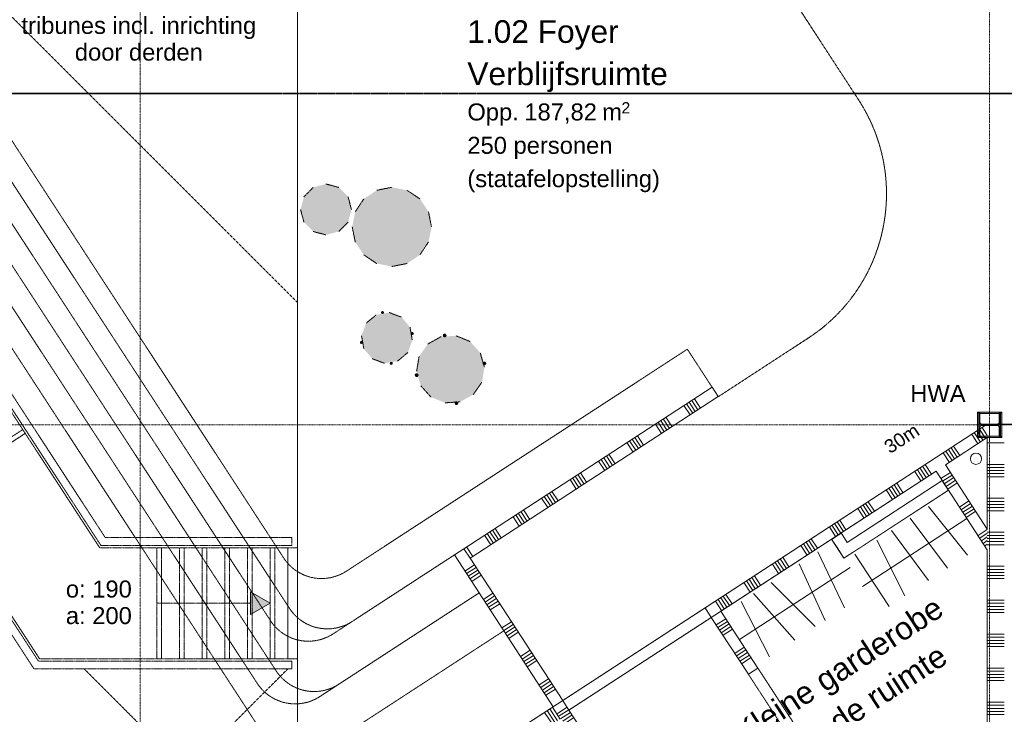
# Model space of a CAD drawing. Extents: x 0 to 92550, y 0 to 59400.
# Tile 14 of 87: x 19675 to 28369, y 25592 to 31727. Entities that reach past the tile are written whole.
import ezdxf
from ezdxf.xclip import XClip

# ---------------------------------------------------------------- set-up
doc = ezdxf.new("R2010")
doc.units = 0
doc.header["$MEASUREMENT"] = 0
doc.header["$XCLIPFRAME"] = 0
for name, pattern in [('Streep-punt fijn', [1251.000023, 626.000023, -312.5, 0, -312.5]), ('Streep-streepje', [1300, 1000, -100, 100, -100]), ('Streeplijn', [468.700004, 312.5, -156.200004]), ('Streeplijn fijn', [234.119993, 155.999994, -78.119999]), ('Wipeout_Contour', [100000, 0, -100000])]:
    doc.linetypes.add(name, pattern=pattern)
for name, color, linetype in [('ZZ 22 Binnenwand metal stud', 7, 'Continuous'), ('ZZ 24 Vaste trappen', 7, 'Continuous'), ('ZZ 28 HDC staalconstructies', 7, 'Continuous'), ('ZZ 34 Balustrades', 7, 'Continuous'), ('ZZ 42 Aftimmerwerk algemeen', 7, 'Continuous'), ('ZZ 52 Hemelwaterafvoeren', 7, 'Continuous'), ('ZZ 72 Vaste inrichting', 7, 'Continuous'), ('ZZ A Stramien', 7, 'Continuous'), ('ZZ Aankleding 2D tek', 7, 'Continuous'), ('ZZ Info_tekst Algemeen', 7, 'Continuous'), ('ZZ Info_tekst Bouwbesluit', 7, 'Continuous'), ('ZZ Markers doorsnede', 7, 'Continuous'), ('ZZ Zone Gebruiksruimten', 7, 'Continuous')]:
    doc.layers.add(name, color=color, linetype=linetype)
doc.styles.add('GENERATED_STYLE_1', font='arial.ttf')

# ---------------------------------------------------------------- blocks, each defined once
blk = doc.blocks.new('*X22')
at = {"layer": 'ZZ 22 Binnenwand metal stud', "color": 7, "linetype": 'Continuous', "lineweight": 5, "ltscale": 0.01}
blk.add_line((28238.9, 28005), (28238.9, 28135), dxfattribs=at)
blk = doc.blocks.new('*X28')
at = {"layer": 'ZZ 22 Binnenwand metal stud', "color": 7, "linetype": 'Continuous', "lineweight": 5, "ltscale": 0.01}
blk.add_line((28238.9, 28135), (28238.9, 28155), dxfattribs=at)
blk = doc.blocks.new('*X74')
at = {"layer": 'ZZ 22 Binnenwand metal stud', "color": 7, "linetype": 'Continuous', "lineweight": 5, "ltscale": 0.01}
for p, q in [((28368.9, 27990.3), (28218.9, 27990.3)), ((28368.9, 27800), (28218.9, 27800)), ((28368.9, 27772.6), (28218.9, 27772.6)), ((28368.9, 27745.1), (28218.9, 27745.1)), ((28368.9, 27717.7), (28218.9, 27717.7)), ((28368.9, 27690.3), (28218.9, 27690.3)), ((28368.9, 27500), (28218.9, 27500)), ((28368.9, 27472.6), (28218.9, 27472.6)), ((28368.9, 27445.1), (28218.9, 27445.1)), ((28368.9, 27417.7), (28218.9, 27417.7)), ((28368.9, 27390.3), (28218.9, 27390.3)), ((28368.9, 27200), (28218.9, 27200)), ((28368.9, 27172.6), (28218.9, 27172.6)), ((28368.9, 27145.1), (28218.9, 27145.1)), ((28368.9, 27117.7), (28218.9, 27117.7)), ((28368.9, 27090.3), (28218.9, 27090.3)), ((28368.9, 26900), (28218.9, 26900)), ((28368.9, 26872.6), (28218.9, 26872.6)), ((28368.9, 26845.1), (28218.9, 26845.1)), ((28368.9, 26817.7), (28218.9, 26817.7)), ((28368.9, 26790.3), (28218.9, 26790.3)), ((28368.9, 26600), (28218.9, 26600)), ((28368.9, 26572.6), (28218.9, 26572.6)), ((28368.9, 26545.1), (28218.9, 26545.1)), ((28368.9, 26517.7), (28218.9, 26517.7)), ((28368.9, 26490.3), (28218.9, 26490.3)), ((28368.9, 26300), (28218.9, 26300)), ((28368.9, 26272.6), (28218.9, 26272.6)), ((28368.9, 26245.1), (28218.9, 26245.1)), ((28368.9, 26217.7), (28218.9, 26217.7)), ((28368.9, 26190.3), (28218.9, 26190.3)), ((28368.9, 26000), (28218.9, 26000)), ((28368.9, 25972.6), (28218.9, 25972.6)), ((28368.9, 25945.1), (28218.9, 25945.1)), ((28368.9, 25917.7), (28218.9, 25917.7)), ((28368.9, 25890.3), (28218.9, 25890.3)), ((28368.9, 25700), (28218.9, 25700)), ((28368.9, 25672.6), (28218.9, 25672.6)), ((28368.9, 25645.1), (28218.9, 25645.1)), ((28368.9, 25617.7), (28218.9, 25617.7)), ((28368.9, 25590.3), (28218.9, 25590.3)), ((28368.9, 25400), (28218.9, 25400)), ((28368.9, 25372.6), (28218.9, 25372.6)), ((28368.9, 25345.1), (28218.9, 25345.1)), ((28368.9, 25317.7), (28218.9, 25317.7)), ((28368.9, 25290.3), (28218.9, 25290.3)), ((28368.9, 25100), (28218.9, 25100)), ((28368.9, 25072.6), (28218.9, 25072.6)), ((28368.9, 25045.1), (28218.9, 25045.1)), ((28368.9, 25017.7), (28218.9, 25017.7)), ((28368.9, 24990.3), (28218.9, 24990.3)), ((28368.9, 24800), (28218.9, 24800)), ((28368.9, 24772.6), (28218.9, 24772.6)), ((28368.9, 24745.1), (28218.9, 24745.1)), ((28368.9, 24717.7), (28218.9, 24717.7)), ((28368.9, 24690.3), (28218.9, 24690.3)), ((28368.9, 24500), (28218.9, 24500)), ((28368.9, 24472.6), (28218.9, 24472.6)), ((28368.9, 24445.1), (28218.9, 24445.1)), ((28368.9, 24417.7), (28218.9, 24417.7)), ((28368.9, 24390.3), (28218.9, 24390.3)), ((28368.9, 24200), (28218.9, 24200)), ((28368.9, 24172.6), (28218.9, 24172.6)), ((28368.9, 24145.1), (28218.9, 24145.1)), ((28368.9, 24117.7), (28218.9, 24117.7)), ((28368.9, 24090.3), (28218.9, 24090.3)), ((28368.9, 23900), (28218.9, 23900)), ((28368.9, 23872.6), (28218.9, 23872.6)), ((28368.9, 23845.1), (28218.9, 23845.1)), ((28368.9, 23817.7), (28218.9, 23817.7)), ((28368.9, 23790.3), (28218.9, 23790.3)), ((28368.9, 23600), (28218.9, 23600)), ((28368.9, 23572.6), (28218.9, 23572.6)), ((28368.9, 23545.1), (28218.9, 23545.1)), ((28368.9, 23517.7), (28218.9, 23517.7)), ((28368.9, 23490.3), (28218.9, 23490.3)), ((28368.9, 23300), (28218.9, 23300)), ((28368.9, 23272.6), (28218.9, 23272.6)), ((28368.9, 23245.1), (28218.9, 23245.1)), ((28368.9, 23217.7), (28218.9, 23217.7)), ((28368.9, 23190.3), (28218.9, 23190.3)), ((28368.9, 23000), (28218.9, 23000)), ((28368.9, 22972.6), (28218.9, 22972.6)), ((28368.9, 22945.1), (28218.9, 22945.1)), ((28368.9, 22917.7), (28218.9, 22917.7)), ((28368.9, 22890.3), (28218.9, 22890.3)), ((28368.9, 22700), (28218.9, 22700)), ((28368.9, 22672.6), (28218.9, 22672.6)), ((28368.9, 22645.1), (28218.9, 22645.1)), ((28368.9, 22617.7), (28218.9, 22617.7)), ((28368.9, 22590.3), (28218.9, 22590.3)), ((28368.9, 22400), (28218.9, 22400)), ((28368.9, 22372.6), (28218.9, 22372.6)), ((28368.9, 22345.1), (28218.9, 22345.1)), ((28368.9, 22317.7), (28218.9, 22317.7)), ((28368.9, 22290.3), (28218.9, 22290.3)), ((28368.9, 22100), (28218.9, 22100)), ((28368.9, 22072.6), (28218.9, 22072.6)), ((28368.9, 22045.1), (28218.9, 22045.1)), ((28368.9, 22017.7), (28218.9, 22017.7)), ((28368.9, 21990.3), (28218.9, 21990.3)), ((28368.9, 21800), (28218.9, 21800)), ((28368.9, 21772.6), (28218.9, 21772.6)), ((28368.9, 21745.1), (28218.9, 21745.1)), ((28368.9, 21717.7), (28218.9, 21717.7)), ((28368.9, 21690.3), (28218.9, 21690.3)), ((28368.9, 21500), (28218.9, 21500)), ((28368.9, 21472.6), (28218.9, 21472.6)), ((28368.9, 21445.1), (28218.9, 21445.1)), ((28368.9, 21417.7), (28218.9, 21417.7)), ((28368.9, 21390.3), (28218.9, 21390.3)), ((28368.9, 21200), (28218.9, 21200)), ((28368.9, 21172.6), (28218.9, 21172.6)), ((28368.9, 21145.1), (28218.9, 21145.1)), ((28368.9, 21117.7), (28218.9, 21117.7)), ((28368.9, 21090.3), (28218.9, 21090.3)), ((28368.9, 20900), (28218.9, 20900)), ((28368.9, 20872.6), (28218.9, 20872.6)), ((28368.9, 20845.1), (28218.9, 20845.1)), ((28368.9, 20817.7), (28218.9, 20817.7)), ((28368.9, 20790.3), (28218.9, 20790.3)), ((28368.9, 20600), (28218.9, 20600)), ((28368.9, 20572.6), (28218.9, 20572.6)), ((28368.9, 20545.1), (28218.9, 20545.1)), ((28368.9, 20517.7), (28218.9, 20517.7)), ((28368.9, 20490.3), (28218.9, 20490.3)), ((28368.9, 20300), (28218.9, 20300)), ((28368.9, 20272.6), (28218.9, 20272.6)), ((28368.9, 20245.1), (28218.9, 20245.1)), ((28368.9, 20217.7), (28218.9, 20217.7)), ((28368.9, 20190.3), (28218.9, 20190.3)), ((28368.9, 20000), (28218.9, 20000)), ((28368.9, 19972.6), (28218.9, 19972.6)), ((28368.9, 19945.1), (28218.9, 19945.1)), ((28368.9, 19917.7), (28218.9, 19917.7)), ((28368.9, 19890.3), (28218.9, 19890.3)), ((28368.9, 19700), (28218.9, 19700)), ((28368.9, 19672.6), (28218.9, 19672.6)), ((28368.9, 19645.1), (28218.9, 19645.1)), ((28368.9, 19617.7), (28218.9, 19617.7)), ((28368.9, 19590.3), (28218.9, 19590.3)), ((28368.9, 19400), (28218.9, 19400)), ((28368.9, 19372.6), (28218.9, 19372.6)), ((28368.9, 19345.1), (28218.9, 19345.1)), ((28368.9, 19317.7), (28218.9, 19317.7)), ((28368.9, 19290.3), (28218.9, 19290.3)), ((28368.9, 19100), (28218.9, 19100)), ((28368.9, 19072.6), (28218.9, 19072.6)), ((28368.9, 19045.1), (28218.9, 19045.1)), ((28368.9, 19017.7), (28218.9, 19017.7)), ((28368.9, 18990.3), (28218.9, 18990.3)), ((28368.9, 18800), (28218.9, 18800)), ((28368.9, 18772.6), (28218.9, 18772.6)), ((28368.9, 18745.1), (28218.9, 18745.1)), ((28368.9, 18717.7), (28218.9, 18717.7)), ((28368.9, 18690.3), (28218.9, 18690.3)), ((28368.9, 18500), (28218.9, 18500)), ((28368.9, 18472.6), (28218.9, 18472.6)), ((28368.9, 18445.1), (28218.9, 18445.1)), ((28368.9, 18417.7), (28218.9, 18417.7)), ((28368.9, 18390.3), (28218.9, 18390.3)), ((28368.9, 18200), (28218.9, 18200)), ((28368.9, 18172.6), (28218.9, 18172.6)), ((28368.9, 18145.1), (28218.9, 18145.1)), ((28368.9, 18117.7), (28218.9, 18117.7)), ((28368.9, 18090.3), (28218.9, 18090.3)), ((28368.9, 17900), (28218.9, 17900)), ((28368.9, 17872.6), (28218.9, 17872.6)), ((28368.9, 17845.1), (28218.9, 17845.1)), ((28368.9, 17817.7), (28218.9, 17817.7)), ((28368.9, 17790.3), (28218.9, 17790.3)), ((28368.9, 17600), (28218.9, 17600)), ((28368.9, 17572.6), (28218.9, 17572.6)), ((28368.9, 17545.1), (28218.9, 17545.1)), ((28368.9, 17517.7), (28218.9, 17517.7)), ((28368.9, 17490.3), (28218.9, 17490.3)), ((28368.9, 17300), (28218.9, 17300)), ((28368.9, 17272.6), (28218.9, 17272.6)), ((28368.9, 17245.1), (28218.9, 17245.1)), ((28368.9, 17217.7), (28218.9, 17217.7)), ((28368.9, 17190.3), (28218.9, 17190.3)), ((28368.9, 17000), (28218.9, 17000)), ((28368.9, 16972.6), (28218.9, 16972.6)), ((28368.9, 16945.1), (28218.9, 16945.1)), ((28368.9, 16917.7), (28218.9, 16917.7)), ((28368.9, 16890.3), (28218.9, 16890.3)), ((28368.9, 16700), (28218.9, 16700)), ((28368.9, 16672.6), (28218.9, 16672.6)), ((28368.9, 16645.1), (28218.9, 16645.1)), ((28368.9, 16617.7), (28218.9, 16617.7)), ((28368.9, 16590.3), (28218.9, 16590.3)), ((28368.9, 16400), (28218.9, 16400)), ((28368.9, 16372.6), (28218.9, 16372.6)), ((28368.9, 16345.1), (28218.9, 16345.1)), ((28368.9, 16317.7), (28218.9, 16317.7)), ((28368.9, 16290.3), (28218.9, 16290.3)), ((28368.9, 16100), (28218.9, 16100)), ((28368.9, 16072.6), (28218.9, 16072.6)), ((28368.9, 16045.1), (28218.9, 16045.1)), ((28368.9, 16017.7), (28218.9, 16017.7)), ((28368.9, 15990.3), (28218.9, 15990.3)), ((28368.9, 15800), (28218.9, 15800)), ((28368.9, 15772.6), (28218.9, 15772.6)), ((28368.9, 15745.1), (28218.9, 15745.1)), ((28368.9, 15717.7), (28218.9, 15717.7))]:
    blk.add_line(p, q, dxfattribs=at)
blk = doc.blocks.new('*X87')
at = {"layer": 'ZZ 22 Binnenwand metal stud', "color": 7, "linetype": 'Continuous', "lineweight": 5, "ltscale": 0.01}
for p, q in [((23606, 26857.7), (23689.8, 26912.2)), ((23620.9, 26834.7), (23704.7, 26889.3)), ((23635.9, 26811.7), (23719.7, 26866.3)), ((23650.9, 26788.7), (23734.7, 26843.3)), ((23665.8, 26765.7), (23749.6, 26820.3)), ((23769.7, 26606.3), (23853.5, 26660.8)), ((23784.6, 26583.3), (23868.4, 26637.9)), ((23799.6, 26560.3), (23883.4, 26614.9)), ((23814.6, 26537.3), (23898.4, 26591.9)), ((23829.5, 26514.3), (23913.3, 26568.9)), ((23933.4, 26354.9), (24017.2, 26409.5)), ((23948.3, 26331.9), (24032.1, 26386.5)), ((23963.3, 26308.9), (24047.1, 26363.5)), ((23978.3, 26285.9), (24062.1, 26340.5)), ((23993.2, 26262.9), (24077, 26317.5)), ((24097.1, 26103.5), (24180.9, 26158.1)), ((24112, 26080.5), (24195.8, 26135.1)), ((24127, 26057.5), (24210.8, 26112.1)), ((24142, 26034.5), (24225.8, 26089.1)), ((24157, 26011.5), (24240.7, 26066.1)), ((24260.8, 25852.1), (24344.6, 25906.7)), ((24275.7, 25829.1), (24359.5, 25883.7)), ((24290.7, 25806.1), (24374.5, 25860.7)), ((24305.7, 25783.1), (24389.5, 25837.7)), ((24320.7, 25760.1), (24404.5, 25814.7)), ((24424.5, 25600.7), (24508.3, 25655.3)), ((24439.5, 25577.7), (24523.2, 25632.3)), ((24454.4, 25554.7), (24538.2, 25609.3)), ((24469.4, 25531.7), (24553.2, 25586.3)), ((24484.4, 25508.7), (24568.2, 25563.3)), ((24588.2, 25349.3), (24672, 25403.9)), ((24603.2, 25326.3), (24687, 25380.9)), ((24618.1, 25303.3), (24701.9, 25357.9)), ((24633.1, 25280.3), (24716.9, 25334.9)), ((24648.1, 25257.3), (24731.9, 25311.9)), ((24751.9, 25097.9), (24835.7, 25152.5)), ((24766.9, 25074.9), (24850.7, 25129.5)), ((24781.8, 25051.9), (24865.6, 25106.5)), ((24796.8, 25028.9), (24880.6, 25083.5)), ((24811.8, 25005.9), (24895.6, 25060.5)), ((24915.6, 24846.5), (24999.4, 24901.1)), ((24930.6, 24823.5), (25014.4, 24878.1)), ((24945.5, 24800.5), (25029.3, 24855.1)), ((24960.5, 24777.5), (25044.3, 24832.1)), ((24975.5, 24754.5), (25059.3, 24809.1)), ((25079.3, 24595.1), (25163.1, 24649.7)), ((25094.3, 24572.1), (25178.1, 24626.7)), ((25109.2, 24549.1), (25193, 24603.7))]:
    blk.add_line(p, q, dxfattribs=at)
blk = doc.blocks.new('*X95')
at = {"layer": 'ZZ 22 Binnenwand metal stud', "color": 7, "linetype": 'Continuous', "lineweight": 5, "ltscale": 0.01}
for p, q in [((25908.9, 26436.4), (25825.1, 26381.8)), ((25923.9, 26413.4), (25840.1, 26358.8)), ((25938.9, 26390.4), (25855.1, 26335.9)), ((25953.9, 26367.4), (25870.1, 26312.9)), ((25968.8, 26344.4), (25885, 26289.9)), ((26072.7, 26185), (25988.9, 26130.4)), ((26087.6, 26162), (26003.8, 26107.4)), ((26102.6, 26139), (26018.8, 26084.5)), ((26117.6, 26116), (26033.8, 26061.5)), ((26132.5, 26093), (26048.7, 26038.5))]:
    blk.add_line(p, q, dxfattribs=at)
blk = doc.blocks.new('*X109')
at = {"layer": 'ZZ 22 Binnenwand metal stud', "color": 7, "linetype": 'Continuous', "lineweight": 5, "ltscale": 0.01}
for p, q in [((27893, 27728.4), (27809.2, 27673.8)), ((27908, 27705.4), (27824.2, 27650.8)), ((27923, 27682.4), (27839.2, 27627.9)), ((27937.9, 27659.4), (27854.1, 27604.9)), ((27952.9, 27636.4), (27869.1, 27581.9)), ((28056.7, 27477), (27972.9, 27422.4)), ((28071.7, 27454), (27987.9, 27399.5)), ((28086.7, 27431), (28002.9, 27376.5)), ((28101.7, 27408), (28017.9, 27353.5)), ((28116.6, 27385.1), (28032.8, 27330.5)), ((28218.9, 27224.6), (28136.6, 27171)), ((28218.9, 27191.8), (28151.6, 27148.1)), ((28218.9, 27159.1), (28166.6, 27125.1)), ((28218.9, 27126.4), (28181.6, 27102.1)), ((28218.9, 27093.6), (28196.5, 27079.1))]:
    blk.add_line(p, q, dxfattribs=at)
blk = doc.blocks.new('*X110')
at = {"layer": 'ZZ 22 Binnenwand metal stud', "color": 7, "linetype": 'Continuous', "lineweight": 5, "ltscale": 0.01}
for p, q in [((28181.5, 28011.3), (28126.9, 28095.1)), ((28204.5, 28026.3), (28149.9, 28110.1)), ((28218.9, 28054.5), (28172.9, 28125.1)), ((28135.5, 27981.4), (28081, 28065.2)), ((28158.5, 27996.4), (28103.9, 28080.2)), ((27907.1, 27832.7), (27852.6, 27916.5)), ((27930.1, 27847.6), (27875.5, 27931.4)), ((27953.1, 27862.6), (27898.5, 27946.4)), ((27976.1, 27877.6), (27921.5, 27961.4)), ((27884.1, 27817.7), (27829.6, 27901.5)), ((27632.7, 27654), (27578.2, 27737.8)), ((27655.7, 27669), (27601.2, 27752.8)), ((27678.7, 27683.9), (27624.1, 27767.7)), ((27701.7, 27698.9), (27647.1, 27782.7)), ((27724.7, 27713.9), (27670.1, 27797.7)), ((27381.3, 27490.3), (27326.8, 27574.1)), ((27404.3, 27505.3), (27349.8, 27589.1)), ((27427.3, 27520.2), (27372.7, 27604)), ((27450.3, 27535.2), (27395.7, 27619)), ((27473.3, 27550.2), (27418.7, 27634)), ((27129.9, 27326.6), (27075.4, 27410.4)), ((27152.9, 27341.5), (27098.4, 27425.3)), ((27175.9, 27356.5), (27121.4, 27440.3)), ((27198.9, 27371.5), (27144.3, 27455.3)), ((27221.9, 27386.5), (27167.3, 27470.3)), ((26970.5, 27222.8), (26915.9, 27306.6)), ((26878.5, 27162.9), (26824, 27246.7)), ((26901.5, 27177.8), (26847, 27261.6)), ((26924.5, 27192.8), (26870, 27276.6)), ((26947.5, 27207.8), (26892.9, 27291.6)), ((26696.1, 27044.1), (26641.5, 27127.9)), ((26719.1, 27059), (26664.5, 27142.8)), ((26627.1, 26999.2), (26572.6, 27083)), ((26650.1, 27014.1), (26595.6, 27097.9)), ((26673.1, 27029.1), (26618.6, 27112.9)), ((26444.7, 26880.4), (26390.1, 26964.2)), ((26467.7, 26895.3), (26413.1, 26979.1)), ((26375.7, 26835.5), (26321.2, 26919.3)), ((26398.7, 26850.4), (26344.2, 26934.2)), ((26421.7, 26865.4), (26367.2, 26949.2)), ((26170.3, 26701.7), (26115.8, 26785.5)), ((26193.3, 26716.7), (26138.8, 26800.5)), ((26216.3, 26731.6), (26161.7, 26815.4)), ((26124.4, 26671.8), (26069.8, 26755.6)), ((26147.3, 26686.7), (26092.8, 26770.5)), ((25895.9, 26523), (25841.4, 26606.8)), ((25918.9, 26538), (25864.4, 26621.8)), ((25941.9, 26553), (25887.4, 26636.8)), ((25964.9, 26567.9), (25910.3, 26651.7)), ((25873, 26508), (25818.4, 26591.8))]:
    blk.add_line(p, q, dxfattribs=at)
blk = doc.blocks.new('*X144')
at = {"layer": 'ZZ 22 Binnenwand metal stud', "color": 7, "linetype": 'Continuous', "lineweight": 5, "ltscale": 0.01}
for p, q in [((25586, 28349.9), (25640.6, 28266.1)), ((25609, 28364.8), (25663.6, 28281)), ((25632, 28379.8), (25686.6, 28296)), ((25540, 28319.9), (25594.6, 28236.1)), ((25563, 28334.9), (25617.6, 28251.1)), ((25311.6, 28171.2), (25366.2, 28087.4)), ((25334.6, 28186.2), (25389.2, 28102.4)), ((25357.6, 28201.1), (25412.2, 28117.3)), ((25380.6, 28216.1), (25435.2, 28132.3)), ((25288.6, 28156.2), (25343.2, 28072.4)), ((25060.2, 28007.5), (25114.8, 27923.7)), ((25083.2, 28022.5), (25137.8, 27938.7)), ((25106.2, 28037.4), (25160.8, 27953.6)), ((25129.2, 28052.4), (25183.8, 27968.6)), ((25037.2, 27992.5), (25091.8, 27908.7)), ((24785.9, 27828.8), (24840.4, 27745)), ((24808.8, 27843.8), (24863.4, 27760)), ((24831.8, 27858.7), (24886.4, 27774.9)), ((24854.8, 27873.7), (24909.4, 27789.9)), ((24877.8, 27888.7), (24932.4, 27804.9)), ((24534.5, 27665.1), (24589, 27581.3)), ((24557.4, 27680.1), (24612, 27596.3)), ((24580.4, 27695), (24635, 27611.2)), ((24603.4, 27710), (24658, 27626.2)), ((24626.4, 27725), (24681, 27641.2)), ((24375, 27561.3), (24429.6, 27477.5)), ((24283.1, 27501.4), (24337.6, 27417.6)), ((24306, 27516.4), (24360.6, 27432.6)), ((24329, 27531.3), (24383.6, 27447.5)), ((24352, 27546.3), (24406.6, 27462.5)), ((24123.6, 27397.6), (24178.2, 27313.8)), ((24031.7, 27337.7), (24086.2, 27253.9)), ((24054.6, 27352.7), (24109.2, 27268.9)), ((24077.6, 27367.6), (24132.2, 27283.8)), ((24100.6, 27382.6), (24155.2, 27298.8)), ((23849.2, 27218.9), (23903.8, 27135.1)), ((23872.2, 27233.9), (23926.8, 27150.1)), ((23780.3, 27174), (23834.8, 27090.2)), ((23803.3, 27189), (23857.8, 27105.2)), ((23826.2, 27203.9), (23880.8, 27120.1)), ((23597.8, 27055.2), (23652.4, 26971.4)), ((23620.8, 27070.2), (23675.4, 26986.4))]:
    blk.add_line(p, q, dxfattribs=at)
blk = doc.blocks.new('*X162')
at = {"layer": 'ZZ 22 Binnenwand metal stud', "color": 7, "linetype": 'Continuous', "lineweight": 5, "ltscale": 0.01}
for p, q in [((24447.2, 25549.8), (24379, 25654.5)), ((24378.2, 25504.9), (24310, 25609.6)), ((24401.2, 25519.8), (24333, 25624.6)), ((24424.2, 25534.8), (24356, 25639.6)), ((24172.8, 25371.1), (24104.6, 25475.9)), ((24195.8, 25386.1), (24127.6, 25490.8)), ((24218.8, 25401), (24150.6, 25505.8)), ((24126.8, 25341.2), (24058.6, 25445.9)), ((24149.8, 25356.1), (24081.6, 25460.9)), ((23921.4, 25207.4), (23853.2, 25312.1)), ((23944.4, 25222.4), (23876.2, 25327.1)), ((23967.4, 25237.3), (23899.2, 25342.1)), ((23875.4, 25177.5), (23807.2, 25282.2)), ((23898.4, 25192.4), (23830.2, 25297.2)), ((23647, 25028.7), (23578.8, 25133.5)), ((23670, 25043.7), (23601.8, 25148.4)), ((23693, 25058.7), (23624.8, 25163.4)), ((23716, 25073.6), (23647.8, 25178.4)), ((23624, 25013.8), (23555.8, 25118.5)), ((23372.6, 24850), (23304.4, 24954.8)), ((23395.6, 24865), (23327.4, 24969.8)), ((23418.6, 24880), (23350.4, 24984.7)), ((23441.6, 24895), (23373.4, 24999.7)), ((23464.6, 24909.9), (23396.4, 25014.7)), ((23121.2, 24686.3), (23053, 24791.1)), ((23144.2, 24701.3), (23076, 24806.1)), ((23167.2, 24716.3), (23099, 24821)), ((23190.2, 24731.2), (23122, 24836)), ((23213.2, 24746.2), (23145, 24851)), ((22869.8, 24522.6), (22801.6, 24627.4)), ((22892.8, 24537.6), (22824.6, 24642.4)), ((22915.8, 24552.6), (22847.6, 24657.3)), ((22938.8, 24567.5), (22870.6, 24672.3)), ((22961.8, 24582.5), (22893.6, 24687.3)), ((22710.4, 24418.8), (22642.2, 24523.6)), ((22618.4, 24358.9), (22550.2, 24463.7)), ((22641.4, 24373.9), (22573.2, 24478.6)), ((22664.4, 24388.9), (22596.2, 24493.6)), ((22687.4, 24403.8), (22619.2, 24508.6)), ((22436, 24240.1), (22367.8, 24344.9)), ((22459, 24255.1), (22390.8, 24359.9)), ((22390, 24210.2), (22321.8, 24314.9)), ((22413, 24225.2), (22344.8, 24329.9))]:
    blk.add_line(p, q, dxfattribs=at)
blk = doc.blocks.new('Drawing_1_1', base_point=(5738.9, 6500))
at = {"layer": 'ZZ 24 Vaste trappen', "linetype": 'Continuous', "lineweight": 0, "true_color": 0x000000}
blk.add_hatch(color=18, dxfattribs=at).paths.add_polyline_path([(21886.9, 26573.1), (21713.7, 26673.1), (21713.7, 26473.1)])
at = {"layer": 'ZZ 28 HDC staalconstructies', "linetype": 'Continuous', "lineweight": 0, "true_color": 0x000000}
h = blk.add_hatch(dxfattribs=at)
h.set_pattern_fill('515_Staal_0001', color=18, style=0, pattern_type=2)
h.set_pattern_definition([(225, (28143.87, 28250), (-159.1, 159.1), []), (225, (28090.83, 28303.03), (-159.1, 159.1), [])])
h.paths.add_polyline_path([(28143.9, 28050), (28153.9, 28050), (28153.9, 28128.8, -0.414214), (28171.9, 28146.8), (28305.9, 28146.8, -0.414214), (28323.9, 28128.8), (28323.9, 28050), (28333.9, 28050), (28333.9, 28250), (28323.9, 28250), (28323.9, 28171.3, -0.414214), (28305.9, 28153.2), (28171.9, 28153.2, -0.414214), (28153.9, 28171.3), (28153.9, 28250), (28143.9, 28250)])
at = {"layer": 'ZZ 42 Aftimmerwerk algemeen', "linetype": 'Continuous', "lineweight": 0, "true_color": 0x7f7f7f}
for points in [[(28143.9, 28262), (28131.9, 28262), (28143.9, 28250)], [(28143.9, 28250), (28131.9, 28262), (28131.9, 28250)], [(28143.9, 28250), (28333.9, 28250), (28333.9, 28262), (28143.9, 28262)], [(28333.9, 28250), (28345.9, 28262), (28333.9, 28262)], [(28333.9, 28250), (28345.9, 28250), (28345.9, 28262)], [(28143.9, 28050), (28143.9, 28250), (28131.9, 28250), (28131.9, 28050)], [(28333.9, 28250), (28333.9, 28050), (28345.9, 28050), (28345.9, 28250)], [(28143.9, 28050), (28131.9, 28038), (28143.9, 28038)], [(28131.9, 28050), (28131.9, 28038), (28143.9, 28050)], [(28333.9, 28050), (28143.9, 28050), (28143.9, 28038), (28333.9, 28038)], [(28333.9, 28038), (28345.9, 28038), (28333.9, 28050)], [(28333.9, 28050), (28345.9, 28038), (28345.9, 28050)]]:
    blk.add_hatch(color=8, dxfattribs=at).paths.add_polyline_path(points)
at = {"layer": 'ZZ 72 Vaste inrichting', "linetype": 'Continuous', "lineweight": 0, "true_color": 0xffffff}
for points in [[(22379.5, 30276.1), (22266.9, 30245.9), (22184.7, 30163.5), (22154.5, 30051.1), (22184.7, 29938.5), (22266.9, 29856.1), (22379.5, 29826.1), (22491.9, 29856.1), (22574.3, 29938.5), (22604.5, 30051.1), (22574.3, 30163.5), (22491.9, 30245.9)], [(22960.9, 30247.1), (22827.2, 30220.3), (22713.6, 30144.5), (22637.7, 30030.9), (22610.9, 29897.1), (22637.7, 29763.1), (22713.6, 29649.5), (22827.2, 29573.7), (22960.9, 29547.1), (23094.9, 29573.7), (23208.5, 29649.5), (23284.4, 29763.1), (23311, 29897.1), (23284.4, 30030.9), (23208.5, 30144.5), (23094.9, 30220.3)], [(23046.9, 29100.1), (22937.5, 29140.3), (22822.7, 29120.3), (22733.3, 29045.7), (22693.2, 28936.5), (22713.1, 28821.7), (22787.7, 28732.3), (22897.2, 28692.1), (23011.9, 28712.1), (23101.3, 28786.7), (23141.3, 28895.9), (23121.5, 29010.7)], [(22873.5, 29148.7), (22869.4, 29143.1), (22870.1, 29136.3), (22887.6, 29139.3), (22886.1, 29145.9), (22880.3, 29149.9)], [(23137.4, 28963.3), (23140.3, 28945.9), (23147.2, 28947.5), (23151, 28953.1), (23149.8, 28960.1), (23144.3, 28964.1)], [(22687.5, 28884.9), (22683.7, 28879.3), (22684.7, 28872.3), (22690.3, 28868.1), (22697.4, 28868.9), (22694.1, 28886.5)], [(23651.7, 28884.7), (23528.3, 28935.5), (23394.9, 28927.5), (23278.4, 28862.5), (23201.5, 28753.3), (23179.5, 28621.5), (23216.9, 28493.5), (23306.4, 28394.1), (23429.9, 28343.5), (23563.1, 28351.5), (23679.8, 28416.5), (23756.5, 28525.7), (23778.5, 28657.3), (23741.1, 28785.5)], [(23420.6, 28949.5), (23415.1, 28942.2), (23416.1, 28932.9), (23439.3, 28936.9), (23437.5, 28945.9), (23429.7, 28951.1)], [(22947.1, 28693.1), (22948.5, 28686.5), (22954.4, 28682.5), (22961.2, 28683.7), (22965.3, 28689.3), (22964.5, 28696.1)], [(23772.5, 28702.5), (23776.6, 28679.1), (23785.3, 28681.1), (23790.5, 28688.7), (23789.1, 28697.9), (23781.7, 28703.5)], [(23172.7, 28597.9), (23167.5, 28590.1), (23169.1, 28581.2), (23176.5, 28575.5), (23185.7, 28576.5), (23181.6, 28599.9)], [(23518.7, 28342.1), (23520.8, 28333.1), (23528.3, 28327.9), (23537.5, 28329.5), (23543.2, 28336.9), (23542, 28346.1)]]:
    blk.add_hatch(color=7, dxfattribs=at).paths.add_polyline_path(points)
at = {"layer": 'ZZ 22 Binnenwand metal stud', "color": 7, "linetype": 'Streeplijn fijn', "lineweight": 5, "ltscale": 0.01}
for p, q in [((25727.1, 26532.4), (24470.1, 25713.9)), ((25781.7, 26448.6), (24524.7, 25630.1)), ((26192.9, 26000.4), (27011.4, 24743.4)), ((26109.1, 25945.8), (26927.6, 24688.8))]:
    blk.add_line(p, q, dxfattribs=at)
at = {"layer": 'ZZ 22 Binnenwand metal stud', "color": 7, "linetype": 'Continuous', "lineweight": 15, "ltscale": 0.01}
for p, q in [((25727.1, 26532.4), (25781.7, 26448.6)), ((25727.1, 26532.4), (25781.7, 26448.6)), ((26109.1, 25945.8), (26192.9, 26000.4)), ((26109.1, 25945.8), (26192.9, 26000.4)), ((24470.1, 25713.9), (24524.7, 25630.1)), ((24470.1, 25713.9), (24524.7, 25630.1))]:
    blk.add_line(p, q, dxfattribs=at)
at = {"layer": 'ZZ 22 Binnenwand metal stud', "color": 7, "linetype": 'Continuous', "lineweight": 15, "ltscale": 0.01, "flags": 128}
for points in [[(25788.4, 28481.6), (23597, 27054.7)], [(25842.9, 28397.8), (25788.4, 28481.6)], [(23651.6, 26970.9), (25842.9, 28397.8)], [(30553.9, 28155), (28218.9, 28155)], [(27849.6, 27795.2), (28218.9, 28035.7)], [(28218.9, 28035.7), (28218.9, 28005)], [(28218.9, 28005), (28218.9, 27228)], [(23513.2, 27000.1), (23597, 27054.7)], [(28218.9, 27044.8), (28218.9, 24813.7)], [(23513.2, 27000.1), (24386.3, 25659.3)], [(24470.1, 25713.9), (23651.6, 26970.9)], [(25781.7, 26448.6), (26109.1, 25945.8)], [(26192.9, 26000.4), (25865.5, 26503.2)], [(24386.3, 25659.3), (22316.9, 24311.7)], [(25206.2, 24583.4), (24524.7, 25630.1)]]:
    blk.add_lwpolyline(points, dxfattribs=at)
at = {"layer": 'ZZ 24 Vaste trappen', "color": 7, "linetype": 'Streeplijn fijn', "lineweight": 5, "ltscale": 0.01}
for p, q in [((18902.4, 27538.5), (19723.7, 28073.2)), ((20926.9, 26083.1), (20926.9, 27063.1)), ((21126.9, 26083.1), (21126.9, 27063.1)), ((21326.9, 26083.1), (21326.9, 27063.1)), ((21526.9, 26083.1), (21526.9, 27063.1)), ((21726.9, 26083.1), (21726.9, 27063.1)), ((21926.9, 26083.1), (21926.9, 27063.1)), ((20886.9, 26573.1), (21713.7, 26573.1))]:
    blk.add_line(p, q, dxfattribs=at)
at = {"layer": 'ZZ 24 Vaste trappen', "color": 7, "linetype": 'Continuous', "lineweight": 5, "ltscale": 0.01}
for p, q in [((21713.7, 26473.1), (21713.7, 26673.1)), ((21886.9, 26573.1), (21713.7, 26673.1)), ((21886.9, 26573.1), (21713.7, 26473.1))]:
    blk.add_line(p, q, dxfattribs=at)
at = {"layer": 'ZZ 24 Vaste trappen', "color": 7, "linetype": 'Streeplijn fijn', "lineweight": 9, "ltscale": 0.01, "flags": 128}
for points in [[(18902.4, 27538.5), (19723.7, 28073.2), (19592.7, 28274.4), (18771.5, 27739.6)], [(19850.1, 26083.1), (20926.9, 26083.1), (20926.9, 27063.1), (20381.4, 27063.1), (19701.8, 28106.8), (18880.6, 27572)], [(21126.9, 26083.1), (21126.9, 27063.1), (20886.9, 27063.1), (20886.9, 26083.1)], [(21326.9, 26083.1), (21326.9, 27063.1), (21086.9, 27063.1), (21086.9, 26083.1)], [(21526.9, 26083.1), (21526.9, 27063.1), (21286.9, 27063.1), (21286.9, 26083.1)], [(21726.9, 26083.1), (21726.9, 27063.1), (21486.9, 27063.1), (21486.9, 26083.1)], [(21926.9, 26083.1), (21926.9, 27063.1), (21686.9, 27063.1), (21686.9, 26083.1)], [(22126.9, 26083.1), (22126.9, 27063.1), (21886.9, 27063.1), (21886.9, 26083.1)]]:
    blk.add_lwpolyline(points, close=True, dxfattribs=at)
at = {"layer": 'ZZ 28 HDC staalconstructies', "color": 7, "linetype": 'Continuous', "lineweight": 25, "ltscale": 0.01, "flags": 128}
blk.add_lwpolyline([(28143.9, 28050), (28153.9, 28050), (28153.9, 28128.8, -0.414214), (28171.9, 28146.8), (28305.9, 28146.8, -0.414214), (28323.9, 28128.8), (28323.9, 28050), (28333.9, 28050), (28333.9, 28250), (28323.9, 28250), (28323.9, 28171.3, -0.414214), (28305.9, 28153.2), (28171.9, 28153.2, -0.414214), (28153.9, 28171.3), (28153.9, 28250), (28143.9, 28250)], format="xyb", close=True, dxfattribs=at)
at = {"layer": 'ZZ 34 Balustrades', "color": 7, "linetype": 'Streeplijn fijn', "lineweight": 5, "ltscale": 0.01}
for p, q in [((18597.3, 29839.6), (19783.5, 28018.1)), ((18656, 29877.8), (19842.1, 28056.3)), ((19783.5, 28018.1), (20392.3, 27083.1)), ((19842.1, 28056.3), (20430.2, 27153.1)), ((18870.1, 27423.3), (19801.3, 25993.1)), ((18928.7, 27461.5), (19839.3, 26063.1)), ((20805.7, 27153.1), (20430.2, 27153.1)), ((20805.7, 27153.1), (22005.7, 27153.1)), ((22076.9, 27153.1), (22005.7, 27153.1)), ((22076.9, 27153.1), (22076.9, 27083.1)), ((20805.7, 27083.1), (20392.3, 27083.1)), ((20805.7, 27083.1), (22005.7, 27083.1)), ((22076.9, 27083.1), (22005.7, 27083.1)), ((20805.7, 26063.1), (19839.3, 26063.1)), ((20805.7, 26063.1), (22005.7, 26063.1)), ((22076.9, 26063.1), (22005.7, 26063.1)), ((22076.9, 26063.1), (22076.9, 25993.1)), ((20805.7, 25993.1), (19801.3, 25993.1)), ((20805.7, 25993.1), (22005.7, 25993.1)), ((22076.9, 25993.1), (22005.7, 25993.1))]:
    blk.add_line(p, q, dxfattribs=at)
at = {"layer": 'ZZ 34 Balustrades', "color": 7, "linetype": 'Streeplijn', "lineweight": 5, "ltscale": 0.01}
for p, q in [((22041.9, 27063.1), (22041.9, 26083.1)), ((22126.9, 27063.1), (22126.9, 26083.1))]:
    blk.add_line(p, q, dxfattribs=at)
at = {"layer": 'ZZ 42 Aftimmerwerk algemeen', "color": 7, "linetype": 'Continuous', "lineweight": 9, "ltscale": 0.01, "flags": 128}
for points in [[(28131.9, 28262), (28143.9, 28262)], [(28131.9, 28262), (28131.9, 28038)], [(28333.9, 28262), (28143.9, 28262)], [(28345.9, 28262), (28333.9, 28262)], [(28345.9, 28038), (28345.9, 28262)], [(28143.9, 28050), (28143.9, 28250)], [(28143.9, 28250), (28333.9, 28250)], [(28333.9, 28250), (28333.9, 28050)], [(28131.9, 28038), (28143.9, 28038)], [(28333.9, 28050), (28143.9, 28050)], [(28143.9, 28038), (28333.9, 28038)], [(28345.9, 28038), (28333.9, 28038)]]:
    blk.add_lwpolyline(points, dxfattribs=at)
at = {"layer": 'ZZ 52 Hemelwaterafvoeren', "color": 7, "linetype": 'Continuous', "lineweight": 9, "ltscale": 0.01, "flags": 128}
blk.add_lwpolyline([(28118.9, 27900, 1), (28118.9, 27800, 1)], format="xyb", close=True, dxfattribs=at)
at = {"layer": 'ZZ 72 Vaste inrichting', "color": 7, "linetype": 'Continuous', "lineweight": 9, "ltscale": 0.01}
for p, q in [((27007.7, 26889), (26029.2, 26251.8)), ((26786.7, 26420.5), (26558.2, 26920.8)), ((26700.2, 26367.9), (26309.6, 26755.2)), ((26519.3, 26246.2), (26155.3, 26658.6)), ((26295.5, 26098.7), (26043.9, 26587.8))]:
    blk.add_line(p, q, dxfattribs=at)
at = {"layer": 'ZZ 72 Vaste inrichting', "color": 174, "linetype": 'Streeplijn fijn', "lineweight": 5, "ltscale": 0.01, "true_color": 0x0000aa, "flags": 128}
for points in [[(20068.7, 24616.8), (16311.8, 30386.2), (18414.3, 31755.3, -0.414214), (18967.8, 31638.4), (22005.7, 26973.1, 0.414214), (22559.2, 26856.2), (25570.1, 28816.8), (25788.4, 28481.6)], [(16420.9, 30218.6), (18355.8, 31478.5, -0.414214), (18909.3, 31361.6), (22056.4, 26528.8, 0.414214), (22609.9, 26411.8)], [(16530.1, 30051), (18297.4, 31201.8, -0.414214), (18850.9, 31084.9), (21888.8, 26419.6, 0.414214), (22442.3, 26302.7), (23513.2, 27000.1)], [(16639.2, 29883.4), (18238.9, 30925.1, -0.414214), (18792.4, 30808.1), (21939.5, 25975.3, 0.414214), (22492.9, 25858.4)], [(23731.5, 26664.9), (22325.3, 25749.2, -0.414214), (21771.9, 25866.2), (18733.9, 30531.4, 0.414214), (18180.5, 30648.3), (16748.3, 29715.8)], [(16857.5, 29548.2), (18122, 30371.6, -0.414214), (18675.5, 30254.7), (21822.5, 25421.8, 0.414214), (22376, 25304.9)], [(22887.5, 29139.3, -0.378784), (22878.4, 29131.3, -0.276659), (22870.1, 29136.1)], [(23140.3, 28945.9, -0.365922), (23132.4, 28955.1, -0.27401), (23137.3, 28963.3)], [(22694.3, 28886.5, -0.36367), (22702.2, 28877.3, -0.27401), (22697.4, 28869.1)], [(23439.5, 28936.9, -0.368724), (23427.1, 28926.3, -0.275098), (23416.1, 28932.9)], [(22946.9, 28693.1, -0.365922), (22956.3, 28701.1, -0.278989), (22964.5, 28696.1)], [(23776.5, 28679.1, -0.368724), (23766, 28691.5, -0.272783), (23772.3, 28702.3)], [(23181.7, 28599.9, -0.367171), (23192.3, 28587.5, -0.269143), (23185.8, 28576.5)], [(23518.7, 28342.1, -0.377002), (23530.9, 28352.7, -0.272783), (23542, 28346.1)]]:
    blk.add_lwpolyline(points, format="xyb", dxfattribs=at)
for points in [[(22491.9, 30245.9), (22379.5, 30276.1)], [(22266.9, 30245.9), (22184.7, 30163.5)], [(22960.9, 30247.1), (22827.2, 30220.3)], [(23208.5, 30144.5), (23094.9, 30220.3)], [(22604.5, 30051.1), (22574.3, 30163.5)], [(22713.5, 30144.5), (22637.8, 30030.9)], [(22154.5, 30051.1), (22184.7, 29938.5)], [(23310.9, 29897.1), (23284.3, 30030.9)], [(22491.9, 29856.1), (22574.3, 29938.5)], [(22266.9, 29856.1), (22379.5, 29826.1)], [(22610.9, 29897.1), (22637.7, 29763.1)], [(23208.5, 29649.5), (23284.3, 29763.1)], [(22713.5, 29649.5), (22827.1, 29573.7)], [(22960.9, 29547.1), (23094.9, 29573.7)], [(22873.5, 29148.7), (22869.3, 29143.1)], [(22869.3, 29143.1), (22870.1, 29136.3)], [(22870.1, 29136.3), (22887.6, 29139.3)], [(22880.3, 29149.9), (22873.6, 29148.7)], [(22886.1, 29145.9), (22880.4, 29149.9)], [(22887.5, 29139.1), (22886.1, 29145.9)], [(22937.5, 29140.3), (23047, 29100.1)], [(22733.3, 29045.7), (22822.7, 29120.3)], [(23121.5, 29010.7), (23141.4, 28895.9)], [(23137.3, 28963.3), (23140.4, 28945.9)], [(23144.3, 28964.1), (23137.4, 28963.3)], [(23149.7, 28960.1), (23144.3, 28964.1)], [(23147.1, 28947.5), (23150.9, 28953.1)], [(23150.9, 28953.1), (23149.7, 28960.1)], [(22687.5, 28884.9), (22683.7, 28879.3)], [(22683.7, 28879.3), (22684.7, 28872.3)], [(22684.7, 28872.3), (22690.3, 28868.1)], [(22694.3, 28886.5), (22687.6, 28884.9)], [(22690.3, 28868.1), (22697.3, 28868.9)], [(22713.1, 28821.7), (22693.2, 28936.5)], [(22697.3, 28868.9), (22694.2, 28886.5)], [(23140.3, 28945.9), (23147.1, 28947.5)], [(23278.3, 28862.5), (23395, 28927.5)], [(23420.5, 28949.5), (23415.1, 28942.1)], [(23415.1, 28942.1), (23416.1, 28932.9)], [(23416.1, 28932.9), (23439.6, 28936.9)], [(23429.7, 28951.1), (23420.6, 28949.5)], [(23437.5, 28945.9), (23429.7, 28951.1)], [(23439.5, 28936.7), (23437.6, 28945.9)], [(23528.3, 28935.5), (23651.7, 28884.7)], [(23101.3, 28786.7), (23011.9, 28712.1)], [(23741.1, 28785.5), (23778.5, 28657.3)], [(22897.1, 28692.1), (22787.7, 28732.3)], [(22946.9, 28693.3), (22948.6, 28686.5)], [(22964.5, 28696.1), (22947, 28693.1)], [(22965.3, 28689.3), (22964.6, 28696.1)], [(23179.5, 28621.5), (23201.6, 28753.3)], [(23772.5, 28702.5), (23776.6, 28679.1)], [(23781.7, 28703.5), (23772.6, 28702.5)], [(23789.1, 28697.9), (23781.7, 28703.5)], [(23790.5, 28688.7), (23789.1, 28697.9)], [(22948.5, 28686.5), (22954.3, 28682.5)], [(22954.3, 28682.5), (22961.1, 28683.7)], [(22961.1, 28683.7), (22965.4, 28689.3)], [(23776.3, 28679.1), (23785.4, 28681.1)], [(23785.3, 28681.1), (23790.6, 28688.7)], [(23172.7, 28597.9), (23167.5, 28590.1)], [(23167.5, 28590.1), (23169.2, 28581.1)], [(23169.1, 28581.1), (23176.6, 28575.5)], [(23181.7, 28599.9), (23172.7, 28597.9)], [(23176.5, 28575.5), (23185.7, 28576.5)], [(23185.7, 28576.5), (23181.5, 28599.9)], [(23756.5, 28525.7), (23679.7, 28416.5)], [(23306.3, 28394.1), (23217, 28493.5)], [(23563.1, 28351.5), (23429.9, 28343.5)], [(23541.9, 28346.1), (23518.7, 28342.1)], [(23543.1, 28336.9), (23541.9, 28346.1)], [(23518.7, 28342.1), (23520.7, 28333.1)], [(23520.7, 28333.1), (23528.4, 28327.9)], [(23528.3, 28327.9), (23537.5, 28329.5)], [(23537.5, 28329.5), (23543.1, 28336.9)], [(23949.8, 26329.7), (20371.5, 23999.6)]]:
    blk.add_lwpolyline(points, dxfattribs=at)
at = {"layer": 'ZZ A Stramien', "color": 7, "linetype": 'Streep-punt fijn', "lineweight": 9, "ltscale": 0.01}
for p, q in [((20738.9, 6500), (20738.9, 52900)), ((28238.9, 6500), (28238.9, 52900)), ((8788.9, 28150), (61238.9, 28150))]:
    blk.add_line(p, q, dxfattribs=at)
at = {"layer": 'ZZ Aankleding 2D tek', "color": 7, "linetype": 'Streeplijn', "lineweight": 5, "ltscale": 0.01}
for p, q in [((25001.7, 34213.5), (27082.2, 31018.7)), ((26638.5, 28915.9), (25843.2, 28397.4))]:
    blk.add_line(p, q, dxfattribs=at)
at = {"layer": 'ZZ Aankleding 2D tek', "color": 7, "linetype": 'Streeplijn', "lineweight": 5, "ltscale": 0.01, "flags": 128}
for points in [[(20523.9, 36580), (22126.9, 36580), (22126.9, 24188)], [(16219.9, 35137.1), (22126.9, 29230.1)], [(20244.1, 25993.1), (22041.9, 24195.3)], [(20244.1, 24195.3), (22041.9, 25993.1)]]:
    blk.add_lwpolyline(points, dxfattribs=at)
at = {"layer": 'ZZ Aankleding 2D tek', "color": 7, "linetype": 'Streeplijn', "lineweight": 5, "ltscale": 0.01}
blk.add_arc((25808.4, 30189.2), 1520, 303.09998, 33.07143, dxfattribs=at)
at = {"layer": 'ZZ Markers doorsnede', "color": 7, "linetype": 'Streep-streepje', "lineweight": 35, "ltscale": 0.01}
blk.add_line((7888.9, 31075), (62138.9, 31075), dxfattribs=at)
at = {"layer": 'ZZ Zone Gebruiksruimten', "color": 255, "linetype": 'Continuous', "lineweight": 0, "ltscale": 0.01, "flags": 128}
for points in [[(17000, 39659.4), (12206.7, 36538.1), (14763.8, 32611.2), (14833.4, 32656.5), (20245.5, 24345.3), (20175.9, 24300), (20808.1, 23329.2), (28218.9, 28155), (34488.9, 28155), (34488.9, 35720), (20523.9, 35720), (20523.9, 36470), (18473.9, 36470), (18473.9, 38530), (17735.5, 38530)], [(27765.8, 27740.6), (24524.7, 25630.1), (27031, 21781.2), (28218.9, 21781.2), (28218.9, 22705.9), (27255, 24186), (28218.9, 24813.7), (28218.9, 27044.8)]]:
    blk.add_lwpolyline(points, close=True, dxfattribs=at)
at = {"layer": 'ZZ 72 Vaste inrichting', "color": 7, "linetype": 'Continuous', "lineweight": 25, "ltscale": 0.01}
for name in ['*X144', '*X28', '*X22', '*X74', '*X87', '*X95', '*X162']:
    blk.add_blockref(name, (0, 0), dxfattribs=at)
at = {"layer": 'ZZ Info_tekst Algemeen', "color": 174, "linetype": 'Continuous', "lineweight": 5, "true_color": 0x0000aa, "insert": (20726.9, 31751.4), "char_height": 150, "width": 2090.874, "attachment_point": 2, "line_spacing_factor": 0.942898, "style": 'GENERATED_STYLE_1'}
blk.add_mtext('\\A1;{\\pqc;\\fArial|b0|i0|c0|p0;\\W1.000000;tribunes incl. inrichting door derden}', dxfattribs=at)
at = {"layer": 'ZZ Info_tekst Algemeen', "color": 7, "linetype": 'Continuous', "lineweight": 5, "insert": (27782.7, 28426.4), "char_height": 150, "attachment_point": 5, "style": 'GENERATED_STYLE_1'}
blk.add_mtext('\\A1;{\\pqc;\\fArial|b0|i0|c0|p0;\\W1.000000;HWA}', dxfattribs=at)
at = {"layer": 'ZZ Info_tekst Algemeen', "color": 7, "linetype": 'Continuous', "lineweight": 5, "insert": (20082.5, 26580.4), "char_height": 150, "attachment_point": 4, "line_spacing_factor": 0.938208, "style": 'GENERATED_STYLE_1'}
blk.add_mtext('\\A1;{\\pql;\\fArial|b0|i0|c0|p0;\\W1.000000;o: 190\\P\\pql;\\fArial|b0|i0|c0|p0;\\W1.000000;a: 200}', dxfattribs=at)
at = {"layer": 'ZZ Info_tekst Bouwbesluit', "color": 7, "linetype": 'Continuous', "lineweight": 9, "insert": (27326.4, 27938.8), "char_height": 120, "attachment_point": 4, "rotation": 33.07149, "style": 'GENERATED_STYLE_1'}
blk.add_mtext('\\A1;{\\pql;\\fArial|b0|i0|c0|p0;\\W1.000000;30m}', dxfattribs=at)
at = {"layer": 'ZZ Zone Gebruiksruimten', "color": 7, "linetype": 'Continuous', "lineweight": 5, "attachment_point": 1, "style": 'GENERATED_STYLE_1'}
for s, insert, char_height in [('\\A1;{\\pql;\\pt0;\\fArial|b0|i0|c0|p0;\\W1.000000;1.02 Foyer}', (23627.6, 31722.2), 200), ('\\A1;{\\pql;\\pt0;\\fArial|b0|i0|c0|p0;\\W1.000000;Verblijfsruimte}', (23627.6, 31349), 200), ('\\A1;{\\pql;\\pt0;\\fArial|b0|i0|c0|p0;\\W1.000000;Opp. }', (23627.6, 30987.3), 150), ('\\A1;{\\pql;\\fArial|b0|i0|c0|p0;\\W1.000000;187,82}', (24130.8, 30987.3), 150), ('\\A1;{\\pql;\\fArial|b0|i0|c0|p0;\\W1.000000; m}', (24760, 30987.3), 150), ('\\A1;{\\pql;\\fArial|b0|i0|c0|p0;\\W1.000000;2}', (24988.5, 30998.7), 100), ('\\A1;{\\pql;\\pt0;\\fArial|b0|i0|c0|p0;\\W1.000000;250 personen}', (23627.6, 30692.6), 150), ('\\A1;{\\pql;\\pt0;\\fArial|b0|i0|c0|p0;\\W1.000000;(statafelopstelling)}', (23627.6, 30398), 150)]:
    blk.add_mtext(s, dxfattribs=dict(at, insert=insert, char_height=char_height))
at = {"layer": 'ZZ Zone Gebruiksruimten', "color": 7, "linetype": 'Continuous', "lineweight": 5, "char_height": 200, "attachment_point": 1, "rotation": 33.07149, "style": 'GENERATED_STYLE_1'}
for s, insert in [('\\A1;{\\pql;\\pt0;\\fArial|b0|i0|c0|p0;\\W1.000000;}', (27674.6, 26656.3)), ('\\A1;{\\pql;\\pt0;\\fArial|b0|i0|c0|p0;\\W1.000000;1.06 Kleine garderobe}', (25437.7, 25145.1)), ('\\A1;{\\pql;\\pt0;\\fArial|b0|i0|c0|p0;\\W1.000000;Onbenoemde ruimte}', (25641.3, 24832.3)), ('\\A1;{\\pql;\\pt0;\\fArial|b0|i0|c0|p0;\\W1.000000;}', (27711.7, 26235.1))]:
    blk.add_mtext(s, dxfattribs=dict(at, insert=insert))
at = {"color": 254, "linetype": 'Wipeout_Contour', "lineweight": 0, "ltscale": 114533.44979}
blk.add_wipeout([(26898.5, 27056.6), (26953.1, 26972.8), (26982.3, 27111.1)], dxfattribs=at).dxf.layer = 'ZZ 22 Binnenwand metal stud'
at = {"color": 254, "linetype": 'Wipeout_Contour', "lineweight": 0, "ltscale": 114610.522209}
blk.add_wipeout([(26982.3, 27111.1), (26953.1, 26972.8), (27036.9, 27027.3)], dxfattribs=at).dxf.layer = 'ZZ 22 Binnenwand metal stud'
at = {"color": 254, "linetype": 'Wipeout_Contour', "lineweight": 0, "ltscale": 154915.743189}
blk.add_wipeout([(27036.9, 27027.3), (27874.9, 27573), (27820.3, 27656.8), (26982.3, 27111.1)], dxfattribs=at).dxf.layer = 'ZZ 22 Binnenwand metal stud'
at = {"layer": 'ZZ 22 Binnenwand metal stud', "color": 7, "linetype": 'Continuous', "lineweight": 15, "ltscale": 0.01, "flags": 128}
for points in [[(27765.8, 27740.6), (28218.9, 27044.8)], [(28218.9, 27228), (27849.6, 27795.2)]]:
    blk.add_lwpolyline(points, dxfattribs=at)
at = {"layer": 'ZZ 22 Binnenwand metal stud', "color": 7, "linetype": 'Continuous', "lineweight": 9, "ltscale": 0.01, "flags": 128}
for points in [[(27820.3, 27656.8), (26982.3, 27111.1)], [(27874.9, 27573), (27820.3, 27656.8)], [(26953.1, 26972.8), (27874.9, 27573)], [(26953.1, 26972.8), (26898.5, 27056.6)]]:
    blk.add_lwpolyline(points, dxfattribs=at)
at = {"layer": 'ZZ 72 Vaste inrichting', "color": 7, "linetype": 'Continuous', "lineweight": 9, "ltscale": 0.01}
for p, q in [((28043.4, 26998.2), (27698.6, 27426.7)), ((28038.6, 27321.6), (27116.8, 26721.4)), ((27867.9, 26883), (27538.9, 27323.7)), ((27700.1, 26773.7), (27371.5, 27214.7)), ((27491.8, 26639.4), (27244.6, 27130.7)), ((27351.1, 26545.8), (27050.1, 27006.1))]:
    blk.add_line(p, q, dxfattribs=at)
at = {"layer": 'ZZ 72 Vaste inrichting', "color": 7, "linetype": 'Continuous', "lineweight": 25, "ltscale": 0.01}
blk.add_blockref('*X109', (0, 0), dxfattribs=at)
at = {"color": 254, "linetype": 'Wipeout_Contour', "lineweight": 0, "ltscale": 152846.380556}
blk.add_wipeout([(26982.3, 27111.1), (26927.8, 27194.9), (26844, 27140.4), (26898.5, 27056.6)], dxfattribs=at).dxf.layer = 'ZZ 22 Binnenwand metal stud'
at = {"layer": 'ZZ 22 Binnenwand metal stud', "color": 7, "linetype": 'Continuous', "lineweight": 15, "ltscale": 0.01, "flags": 128}
for points in [[(28218.9, 28155), (25727.1, 26532.4)], [(25865.5, 26503.2), (27765.8, 27740.6)]]:
    blk.add_lwpolyline(points, dxfattribs=at)
at = {"layer": 'ZZ 22 Binnenwand metal stud', "color": 7, "linetype": 'Continuous', "lineweight": 9, "ltscale": 0.01, "flags": 128}
blk.add_lwpolyline([(27874.9, 27573), (27765.8, 27740.6), (26844, 27140.4), (26953.1, 26972.8)], close=True, dxfattribs=at)
for points in [[(26844, 27140.4), (26927.8, 27194.9)], [(26844, 27140.4), (26898.5, 27056.6)], [(26982.3, 27111.1), (26927.8, 27194.9)]]:
    blk.add_lwpolyline(points, dxfattribs=at)
at = {"layer": 'ZZ 72 Vaste inrichting', "color": 7, "linetype": 'Continuous', "lineweight": 9, "ltscale": 0.01}
blk.add_line((26958, 26531.4), (26722.2, 27028.3), dxfattribs=at)
at = {"layer": 'ZZ 72 Vaste inrichting', "color": 7, "linetype": 'Continuous', "lineweight": 25, "ltscale": 0.01}
blk.add_blockref('*X110', (0, 0), dxfattribs=at)

msp = doc.modelspace()

# ---------------------------------------------------------------- block references
at = {"color": 7, "linetype": 'Continuous', "lineweight": 25, "ltscale": 0.01}
ref = msp.add_blockref('Drawing_1_1', (5738.9, 6500), dxfattribs=at)
XClip(ref).set_block_clipping_path([(1000, 1000), (66950, 58400)])

doc.saveas('drawing.dxf')
